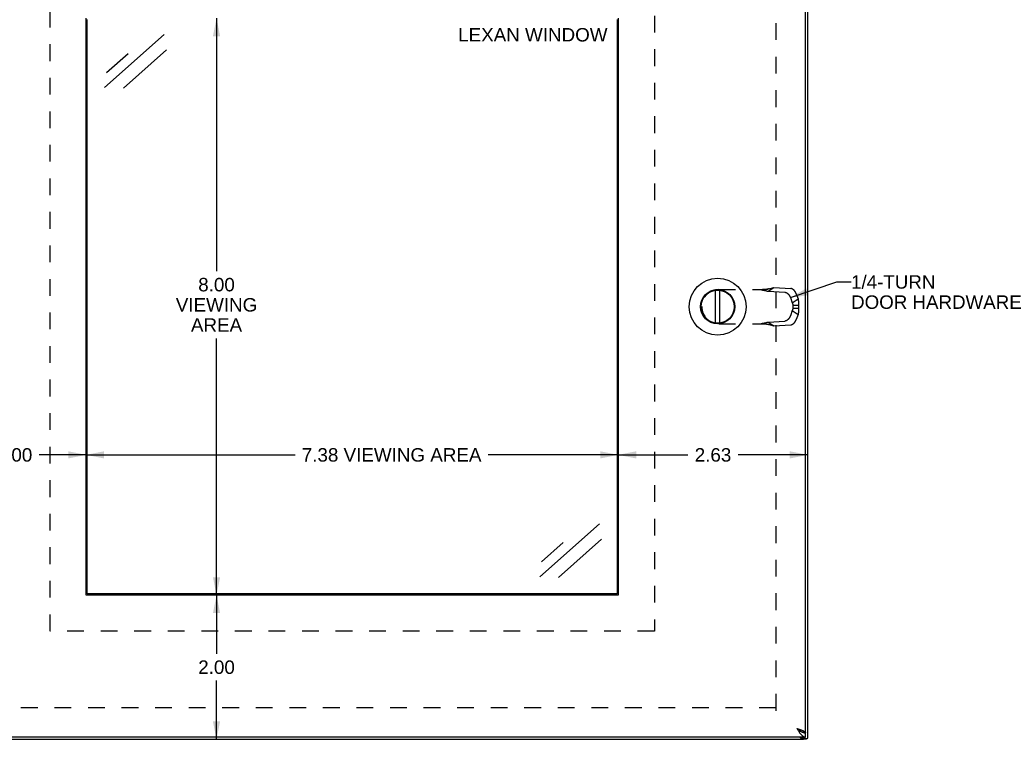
# Model space of a CAD drawing. Header units: inches. Extents: x 0 to 42.3, y 0 to 27.4.
# Tile 6 of 13: x 7.1 to 20.7, y 7.6 to 17.6. Entities that reach past the tile are written whole.
import ezdxf

# ---------------------------------------------------------------- set-up
doc = ezdxf.new("R2010")
doc.units = ezdxf.units.IN
doc.header["$LTSCALE"] = 2.325389
doc.header["$MEASUREMENT"] = 0
doc.linetypes.add('HIDDEN', pattern=[0.2, 0.1, -0.1])
doc.layers.get('0').update_dxf_attribs({"linetype": 'CONTINUOUS'})
doc.layers.add('DEFAULT_2', color=8, linetype='HIDDEN')
doc.layers.add('DIMENSIONS', color=7, linetype='CONTINUOUS')
doc.styles.get("Standard").update_dxf_attribs({"font": 'arial.ttf'})
doc.dimstyles.new('DIMSTYLE_1', dxfattribs={"dimtxt": 0.186528, "dimasz": 0.248705, "dimexe": 0.09, "dimexo": 0.07, "dimgap": 0.0375, "dimtad": 0, "dimtih": 1, "dimtoh": 1, "dimzin": 4, "dimdsep": 46, "dimtxsty": 'Standard', "dimblk": '_FILLED', "dimblk1": '_FILLED', "dimblk2": '_FILLED', "dimcen": 0.09, "dimazin": 1, "dimtfac": 1, "dimtofl": 0, "dimtmove": 0, "dimatfit": 3, "dimldrblk": '_FILLED', "dimfxl": 1, "dimtolj": 1, "dimtzin": 4, "dimarcsym": 0})
doc.dimstyles.get("Standard").update_dxf_attribs({"dimtxt": 0.211399, "dimasz": 0.248705, "dimexe": 0.09, "dimexo": 0.07, "dimgap": 0.09, "dimtad": 0, "dimtih": 1, "dimtoh": 1, "dimzin": 4, "dimdsep": 46, "dimtxsty": 'Standard', "dimblk": '_FILLED', "dimblk1": '_FILLED', "dimblk2": '_FILLED', "dimcen": 0.09, "dimazin": 1, "dimtp": 0.01, "dimtm": 0.01, "dimtfac": 1, "dimtofl": 0, "dimtmove": 0, "dimatfit": 3, "dimldrblk": '_FILLED', "dimfxl": 1, "dimtolj": 1, "dimtzin": 4, "dimarcsym": 0})

# ---------------------------------------------------------------- blocks, each defined once
blk = doc.blocks.new('_FILLED')
at = {"color": 0, "linetype": 'ByBlock'}
blk.add_solid([(0, 0), (-1, 0.2), (-1, -0.2)], dxfattribs=at)
blk = doc.blocks.new('*D7')
at = {"layer": 'DIMENSIONS', "color": 2, "linetype": 'Continuous'}
for p, q in [((9.817, 17.633), (9.817, 14.125)), ((9.817, 9.633), (9.817, 13.192))]:
    blk.add_line(p, q, dxfattribs=at)
at = {"layer": 'DIMENSIONS', "color": 2, "linetype": 'Continuous', "xscale": 0.2487046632, "yscale": 0.2487046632, "zscale": 0.2487046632}
for p, rotation in [((9.817, 17.633), 90), ((9.817, 9.633), 270)]:
    blk.add_blockref('_FILLED', p, dxfattribs=dict(at, rotation=rotation))
at = {"layer": 'DIMENSIONS', "color": 2, "linetype": 'Continuous', "insert": (9.817, 14.032), "char_height": 0.1865, "width": 1.1268, "attachment_point": 2, "line_spacing_factor": 0.9}
blk.add_mtext('8.00\\PVIEWING\\PAREA', dxfattribs=at)
blk = doc.blocks.new('*D8')
at = {"layer": 'DIMENSIONS', "color": 2, "linetype": 'Continuous'}
for p, q in [((8.01, 11.578), (10.907, 11.578)), ((15.385, 11.578), (13.58, 11.578))]:
    blk.add_line(p, q, dxfattribs=at)
at = {"layer": 'DIMENSIONS', "color": 2, "linetype": 'Continuous', "xscale": 0.2487046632, "yscale": 0.2487046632, "zscale": 0.2487046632, "rotation": 180}
blk.add_blockref('_FILLED', (8.01, 11.578), dxfattribs=at)
at = {"layer": 'DIMENSIONS', "color": 2, "linetype": 'Continuous', "xscale": 0.2487046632, "yscale": 0.2487046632, "zscale": 0.2487046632}
blk.add_blockref('_FILLED', (15.385, 11.578), dxfattribs=at)
at = {"layer": 'DIMENSIONS', "color": 2, "linetype": 'Continuous', "insert": (12.244, 11.671), "char_height": 0.18653, "width": 2.48589, "attachment_point": 2, "line_spacing_factor": 0.9}
blk.add_mtext('7.38 VIEWING AREA', dxfattribs=at)
blk = doc.blocks.new('*D15')
at = {"layer": 'DIMENSIONS', "color": 2, "linetype": 'Continuous'}
for p, q in [((15.385, 11.578), (16.351, 11.578)), ((18.011, 11.578), (17.045, 11.578))]:
    blk.add_line(p, q, dxfattribs=at)
at = {"layer": 'DIMENSIONS', "color": 2, "linetype": 'Continuous', "xscale": 0.2487046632, "yscale": 0.2487046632, "zscale": 0.2487046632, "rotation": 180}
blk.add_blockref('_FILLED', (15.385, 11.578), dxfattribs=at)
at = {"layer": 'DIMENSIONS', "color": 2, "linetype": 'Continuous', "xscale": 0.2487046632, "yscale": 0.2487046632, "zscale": 0.2487046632}
blk.add_blockref('_FILLED', (18.011, 11.578), dxfattribs=at)
at = {"layer": 'DIMENSIONS', "color": 2, "linetype": 'Continuous', "insert": (16.698, 11.671), "char_height": 0.1865, "width": 0.50689, "attachment_point": 2, "line_spacing_factor": 0.9}
blk.add_mtext('2.63', dxfattribs=at)
blk = doc.blocks.new('*D16')
at = {"layer": 'DIMENSIONS', "color": 2, "linetype": 'Continuous'}
for p, q in [((6.011, 11.578), (6.664, 11.578)), ((8.01, 11.578), (7.357, 11.578))]:
    blk.add_line(p, q, dxfattribs=at)
at = {"layer": 'DIMENSIONS', "color": 2, "linetype": 'Continuous', "xscale": 0.2487046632, "yscale": 0.2487046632, "zscale": 0.2487046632, "rotation": 180}
blk.add_blockref('_FILLED', (6.011, 11.578), dxfattribs=at)
at = {"layer": 'DIMENSIONS', "color": 2, "linetype": 'Continuous', "xscale": 0.2487046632, "yscale": 0.2487046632, "zscale": 0.2487046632}
blk.add_blockref('_FILLED', (8.01, 11.578), dxfattribs=at)
at = {"layer": 'DIMENSIONS', "color": 2, "linetype": 'Continuous', "insert": (7.01, 11.671), "char_height": 0.1865, "width": 0.50689, "attachment_point": 2, "line_spacing_factor": 0.9}
blk.add_mtext('2.00', dxfattribs=at)
blk = doc.blocks.new('*D17')
at = {"layer": 'DIMENSIONS', "color": 2, "linetype": 'Continuous'}
for p, q in [((9.817, 9.633), (9.817, 8.82)), ((9.817, 7.633), (9.817, 8.447))]:
    blk.add_line(p, q, dxfattribs=at)
at = {"layer": 'DIMENSIONS', "color": 2, "linetype": 'Continuous', "xscale": 0.2487046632, "yscale": 0.2487046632, "zscale": 0.2487046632}
for p, rotation in [((9.817, 9.633), 90), ((9.817, 7.633), 270)]:
    blk.add_blockref('_FILLED', p, dxfattribs=dict(at, rotation=rotation))
at = {"layer": 'DIMENSIONS', "color": 2, "linetype": 'Continuous', "insert": (9.817, 8.727), "char_height": 0.1865, "width": 0.50689, "attachment_point": 2, "line_spacing_factor": 0.9}
blk.add_mtext('2.00', dxfattribs=at)

msp = doc.modelspace()

# ---------------------------------------------------------------- linework, layer by layer
at = {"color": 3, "linetype": 'Continuous'}
for p, q in [((17.9802, 7.7283), (17.9802, 19.5383)), ((18.0107, 7.6543), (18.0107, 19.6123)), ((8.0101, 9.6333), (8.0101, 17.6333)), ((15.3851, 17.6333), (15.3851, 9.6333)), ((15.3851, 9.6333), (8.0101, 9.6333)), ((17.9802, 7.6633), (6.0402, 7.6633)), ((17.9589, 7.6633), (17.9678, 7.6542)), ((17.9791, 7.7283), (17.9802, 7.7283)), ((6.0707, 7.6333), (17.9507, 7.6333))]:
    msp.add_line(p, q, dxfattribs=at)
at = {"color": 7, "linetype": 'Continuous'}
for p, q in [((8.0257, 9.6489), (8.0257, 17.6176)), ((15.3695, 17.6176), (15.3695, 9.6489)), ((16.7324, 13.4052), (16.7324, 13.8613)), ((16.7919, 13.4052), (16.7919, 13.8613)), ((15.3695, 9.6489), (8.0257, 9.6489)), ((17.9204, 7.6633), (17.9293, 7.6542)), ((17.9678, 7.6542), (17.9293, 7.6542)), ((17.9791, 7.7283), (17.9488, 7.7283)), ((17.9802, 7.6633), (17.9802, 7.7233)), ((17.9415, 7.6333), (17.9415, 7.6381)), ((17.9423, 7.6381), (17.9939, 7.6381)), ((17.9507, 7.6333), (17.9507, 7.6381))]:
    msp.add_line(p, q, dxfattribs=at)
at = {"color": 3, "linetype": 'Continuous'}
for points in [[(17.8602, 7.7833), (17.8663, 7.7813), (17.8725, 7.7793), (17.8786, 7.7774), (17.8847, 7.7754), (17.8907, 7.7734), (17.8966, 7.7715), (17.9024, 7.7695), (17.9082, 7.7675), (17.9137, 7.7656), (17.9192, 7.7636), (17.9245, 7.7616), (17.9296, 7.7597), (17.9345, 7.7577), (17.9393, 7.7558), (17.9438, 7.7538), (17.9481, 7.7518), (17.9522, 7.7499), (17.956, 7.7479), (17.9596, 7.7459), (17.963, 7.744), (17.966, 7.742), (17.9688, 7.74), (17.9712, 7.7381), (17.9734, 7.7361), (17.9753, 7.7341), (17.9769, 7.7322), (17.9782, 7.7302), (17.9791, 7.7283)], [(17.8602, 7.7833), (17.8645, 7.7765), (17.8687, 7.7698), (17.873, 7.7631), (17.8773, 7.7565), (17.8816, 7.75), (17.8859, 7.7436), (17.8902, 7.7373), (17.8945, 7.7312), (17.8987, 7.7252), (17.903, 7.7194), (17.9073, 7.7138), (17.9116, 7.7084), (17.9159, 7.7033), (17.9202, 7.6984), (17.9244, 7.6938), (17.9287, 7.6894), (17.933, 7.6854), (17.9373, 7.6817), (17.9416, 7.6782), (17.9459, 7.6751), (17.9502, 7.6724), (17.9544, 7.67), (17.9587, 7.6679), (17.963, 7.6663), (17.9673, 7.6649), (17.9716, 7.664), (17.9759, 7.6634), (17.9802, 7.6633)], [(17.9034, 7.6633), (17.904, 7.6627), (17.9082, 7.6586), (17.9121, 7.6547), (17.9158, 7.6511), (17.9193, 7.6478), (17.9225, 7.6449), (17.9255, 7.6422), (17.9283, 7.6398), (17.931, 7.6378), (17.9334, 7.6362), (17.9357, 7.6349), (17.9378, 7.634), (17.9397, 7.6334), (17.9415, 7.6333)], [(17.9678, 7.6542), (17.9705, 7.6523), (17.9731, 7.6504), (17.9756, 7.6485), (17.978, 7.6466), (17.9803, 7.6447), (17.9826, 7.6428)], [(17.9939, 7.6381), (17.9927, 7.6382), (17.9912, 7.6384), (17.9897, 7.6388), (17.9882, 7.6393), (17.9868, 7.64), (17.9853, 7.6408), (17.9839, 7.6417), (17.9826, 7.6428)], [(18.0027, 7.6432), (18.0019, 7.6421), (18.0011, 7.6411), (18.0002, 7.6403), (17.9991, 7.6395), (17.998, 7.6389), (17.9968, 7.6385), (17.9955, 7.6382), (17.9941, 7.6381), (17.9939, 7.6381)], [(18.0052, 7.647), (18.0048, 7.6463), (18.0044, 7.6457), (18.004, 7.6451), (18.0036, 7.6444), (18.0031, 7.6438), (18.0027, 7.6432)], [(18.0075, 7.6502), (18.0071, 7.6496), (18.0068, 7.6491), (18.0064, 7.6486), (18.006, 7.648), (18.0056, 7.6475), (18.0052, 7.647)], [(18.0095, 7.6528), (18.0092, 7.6524), (18.0089, 7.6519), (18.0086, 7.6515), (18.0083, 7.651), (18.0079, 7.6506), (18.0075, 7.6502)], [(18.0105, 7.654), (18.0104, 7.6538), (18.0103, 7.6536), (18.0101, 7.6534), (18.0099, 7.6532), (18.0097, 7.653), (18.0095, 7.6528)], [(18.0107, 7.6543), (18.0107, 7.6542), (18.0107, 7.6542), (18.0107, 7.6541), (18.0106, 7.6541), (18.0106, 7.6541), (18.0105, 7.654)]]:
    msp.add_lwpolyline(points, dxfattribs=at)
at = {"color": 7, "linetype": 'Continuous'}
for points in [[(17.8602, 7.7833), (17.8641, 7.7807), (17.868, 7.7782), (17.8719, 7.7758), (17.8757, 7.7733), (17.8795, 7.7707), (17.8831, 7.7682), (17.8867, 7.7657), (17.8902, 7.7632), (17.8935, 7.7608), (17.8967, 7.7582), (17.8997, 7.7557), (17.9026, 7.7533), (17.9053, 7.7507), (17.9078, 7.7482), (17.9078, 7.7482)], [(17.8602, 7.7833), (17.8645, 7.7799), (17.8687, 7.7765), (17.873, 7.7732), (17.8773, 7.7699), (17.8816, 7.7666), (17.8859, 7.7634), (17.8902, 7.7603), (17.8945, 7.7572), (17.8987, 7.7542), (17.903, 7.7513), (17.9073, 7.7485)], [(17.9073, 7.7485), (17.9116, 7.7458), (17.9159, 7.7433), (17.9202, 7.7408), (17.9244, 7.7385), (17.9287, 7.7363), (17.933, 7.7343), (17.9373, 7.7325), (17.9416, 7.7307), (17.9459, 7.7292)], [(17.9293, 7.6542), (17.9306, 7.6523), (17.9319, 7.6504), (17.9331, 7.6485), (17.9344, 7.6466), (17.9355, 7.6447), (17.9367, 7.6428)], [(17.9423, 7.6381), (17.9418, 7.6381), (17.9412, 7.6383), (17.9406, 7.6385), (17.94, 7.6389), (17.9394, 7.6394), (17.9387, 7.6401), (17.938, 7.6408), (17.9373, 7.6417), (17.9367, 7.6428)], [(17.9459, 7.7292), (17.9502, 7.7278), (17.9544, 7.7266), (17.9587, 7.7256), (17.963, 7.7248), (17.9673, 7.7241), (17.9716, 7.7236), (17.9759, 7.7233), (17.9802, 7.7233)]]:
    msp.add_lwpolyline(points, dxfattribs=at)
for radius in [0.3941, 0.2375, 0.23]:
    msp.add_circle((16.7622, 13.6333), radius, dxfattribs=at)
at = {"layer": 'DEFAULT_2', "color": 8, "linetype": 'HIDDEN'}
for p, q in [((17.5731, 8.0303), (17.5731, 19.2362)), ((7.5101, 9.1333), (7.5101, 18.1333)), ((15.8851, 18.1333), (15.8851, 9.1333)), ((16.7782, 13.8695), (17.4311, 13.8695)), ((17.4618, 13.8465), (17.5433, 13.8982)), ((17.4618, 13.8465), (17.6945, 13.8333)), ((17.5433, 13.8982), (17.776, 13.885)), ((17.8518, 13.8114), (17.8765, 13.7399)), ((17.7703, 13.7597), (17.795, 13.6882)), ((17.795, 13.6882), (17.8765, 13.7399)), ((17.8058, 13.6554), (17.8817, 13.6554)), ((17.8058, 13.6554), (17.8058, 13.6111)), ((17.8817, 13.6554), (17.8817, 13.6111)), ((16.5422, 13.6335), (16.5422, 13.6331)), ((17.795, 13.5783), (17.7703, 13.5068)), ((17.795, 13.5783), (17.8765, 13.5266)), ((17.8058, 13.6111), (17.8817, 13.6111)), ((17.8765, 13.5266), (17.8518, 13.4551)), ((16.7782, 13.3971), (17.4311, 13.3971)), ((17.4618, 13.42), (17.6945, 13.4332)), ((17.4618, 13.42), (17.5433, 13.3683)), ((17.4661, 13.388), (17.479, 13.3846)), ((17.479, 13.3846), (17.4908, 13.3815)), ((17.5433, 13.3683), (17.776, 13.3815)), ((15.8851, 9.1333), (7.5101, 9.1333)), ((17.5707, 8.0709), (6.4507, 8.0709))]:
    msp.add_line(p, q, dxfattribs=at)
for points in [[(17.3553, 13.8695), (17.3691, 13.8667), (17.3828, 13.864), (17.3963, 13.8612), (17.4097, 13.8584), (17.423, 13.8555), (17.4361, 13.8526), (17.449, 13.8496), (17.4618, 13.8465)], [(17.479, 13.8819), (17.4727, 13.8803), (17.4661, 13.8787), (17.4595, 13.8773), (17.4528, 13.8759), (17.4461, 13.8747), (17.4394, 13.8736), (17.4328, 13.8726), (17.426, 13.8718), (17.4193, 13.8711), (17.4126, 13.8705), (17.4059, 13.87), (17.3992, 13.8697), (17.3925, 13.8695), (17.3861, 13.8695)], [(17.4311, 13.8695), (17.4401, 13.8717), (17.4489, 13.874), (17.4575, 13.8763), (17.4661, 13.8785), (17.4908, 13.885)], [(17.4908, 13.885), (17.4987, 13.8871), (17.5065, 13.8891), (17.5142, 13.8911), (17.5217, 13.893), (17.529, 13.8948), (17.5362, 13.8966), (17.5433, 13.8982)], [(17.6945, 13.8333), (17.6961, 13.8332), (17.6978, 13.833), (17.6994, 13.8327), (17.7011, 13.8324), (17.7028, 13.832), (17.7046, 13.8315), (17.7063, 13.8309), (17.708, 13.8303), (17.7098, 13.8297), (17.7116, 13.8289), (17.7133, 13.8281), (17.7151, 13.8272), (17.7169, 13.8263), (17.7187, 13.8253), (17.7205, 13.8242), (17.7223, 13.8231), (17.7241, 13.822), (17.7258, 13.8207), (17.7276, 13.8194), (17.7294, 13.8181), (17.7311, 13.8167), (17.7329, 13.8152), (17.7346, 13.8137), (17.7363, 13.8121), (17.738, 13.8105), (17.7397, 13.8089), (17.7413, 13.8072), (17.7429, 13.8054), (17.7446, 13.8036), (17.7461, 13.8018), (17.7477, 13.7999), (17.7492, 13.798), (17.7507, 13.7961), (17.7522, 13.7941), (17.7536, 13.7921), (17.755, 13.7901), (17.7564, 13.788), (17.7577, 13.7859), (17.759, 13.7838), (17.7602, 13.7817), (17.7615, 13.7795), (17.7626, 13.7773), (17.7637, 13.7752), (17.7648, 13.773), (17.7659, 13.7708), (17.7668, 13.7686), (17.7678, 13.7663), (17.7687, 13.7641), (17.7695, 13.7619), (17.7703, 13.7597)], [(17.8518, 13.8114), (17.851, 13.8136), (17.8502, 13.8158), (17.8493, 13.8181), (17.8484, 13.8203), (17.8474, 13.8225), (17.8463, 13.8247), (17.8453, 13.8269), (17.8441, 13.8291), (17.843, 13.8312), (17.8418, 13.8334), (17.8405, 13.8355), (17.8392, 13.8376), (17.8379, 13.8397), (17.8365, 13.8418), (17.8351, 13.8438), (17.8337, 13.8458), (17.8322, 13.8478), (17.8307, 13.8497), (17.8292, 13.8516), (17.8277, 13.8535), (17.8261, 13.8553), (17.8245, 13.8571), (17.8228, 13.8589), (17.8212, 13.8606), (17.8195, 13.8622), (17.8178, 13.8638), (17.8161, 13.8654), (17.8144, 13.8669), (17.8126, 13.8684), (17.8109, 13.8698), (17.8091, 13.8711), (17.8073, 13.8724), (17.8056, 13.8737), (17.8038, 13.8748), (17.802, 13.876), (17.8002, 13.877), (17.7984, 13.878), (17.7966, 13.879), (17.7949, 13.8798), (17.7931, 13.8806), (17.7913, 13.8814), (17.7896, 13.882), (17.7878, 13.8827), (17.7861, 13.8832), (17.7843, 13.8837), (17.7826, 13.8841), (17.7809, 13.8844), (17.7793, 13.8847), (17.7776, 13.8849), (17.776, 13.885)], [(17.795, 13.6882), (17.7961, 13.686), (17.7971, 13.6837), (17.7981, 13.6815), (17.7991, 13.6792), (17.8, 13.6769), (17.8008, 13.6745), (17.8016, 13.6722), (17.8024, 13.6698), (17.8031, 13.6674), (17.8037, 13.665), (17.8043, 13.6626), (17.8049, 13.6602), (17.8054, 13.6578), (17.8058, 13.6554)], [(17.8765, 13.7399), (17.8774, 13.736), (17.8783, 13.732), (17.8791, 13.728), (17.8798, 13.7239), (17.8805, 13.7198), (17.8811, 13.7157), (17.8816, 13.7115), (17.882, 13.7073), (17.8824, 13.7031), (17.8827, 13.6988), (17.8829, 13.6945), (17.883, 13.6902), (17.8831, 13.6859), (17.8831, 13.6816), (17.8831, 13.6772), (17.8829, 13.6729), (17.8827, 13.6685), (17.8824, 13.6641), (17.8821, 13.6597), (17.8817, 13.6554)], [(17.8058, 13.6111), (17.8054, 13.6087), (17.8049, 13.6063), (17.8043, 13.6039), (17.8037, 13.6015), (17.8031, 13.5991), (17.8024, 13.5967), (17.8016, 13.5943), (17.8008, 13.592), (17.8, 13.5896), (17.7991, 13.5873), (17.7981, 13.585), (17.7971, 13.5828), (17.7961, 13.5805), (17.795, 13.5783)], [(17.8817, 13.6111), (17.8821, 13.6063), (17.8825, 13.6014), (17.8828, 13.5965), (17.883, 13.5917), (17.8831, 13.5868), (17.8831, 13.582), (17.8831, 13.5772), (17.8829, 13.5724), (17.8827, 13.5677), (17.8824, 13.563), (17.8819, 13.5583), (17.8814, 13.5536), (17.8808, 13.549), (17.8801, 13.5444), (17.8794, 13.5399), (17.8785, 13.5354), (17.8775, 13.531), (17.8765, 13.5266)], [(17.3553, 13.3971), (17.3691, 13.3998), (17.3828, 13.4025), (17.3963, 13.4053), (17.4097, 13.4081), (17.423, 13.411), (17.4361, 13.4139), (17.449, 13.4169), (17.4618, 13.42)], [(17.3861, 13.3971), (17.3925, 13.397), (17.3992, 13.3968), (17.4059, 13.3965), (17.4126, 13.396), (17.4193, 13.3954), (17.426, 13.3947), (17.4328, 13.3939), (17.4394, 13.3929), (17.4461, 13.3918), (17.4528, 13.3906), (17.4595, 13.3892), (17.4661, 13.3878), (17.4727, 13.3862), (17.479, 13.3846)], [(17.4311, 13.3971), (17.4401, 13.3948), (17.4489, 13.3925), (17.4575, 13.3902), (17.4661, 13.388)], [(17.4908, 13.3815), (17.4987, 13.3794), (17.5065, 13.3774), (17.5142, 13.3754), (17.5217, 13.3735), (17.529, 13.3717), (17.5362, 13.3699), (17.5433, 13.3683)], [(17.7703, 13.5068), (17.7695, 13.5046), (17.7687, 13.5024), (17.7678, 13.5002), (17.7668, 13.4979), (17.7659, 13.4957), (17.7648, 13.4935), (17.7637, 13.4913), (17.7626, 13.4892), (17.7615, 13.487), (17.7602, 13.4848), (17.759, 13.4827), (17.7577, 13.4806), (17.7564, 13.4785), (17.755, 13.4764), (17.7536, 13.4744), (17.7522, 13.4724), (17.7507, 13.4704), (17.7492, 13.4685), (17.7477, 13.4666), (17.7461, 13.4647), (17.7446, 13.4629), (17.7429, 13.4611), (17.7413, 13.4593), (17.7397, 13.4576), (17.738, 13.456), (17.7363, 13.4544), (17.7346, 13.4528), (17.7329, 13.4513), (17.7311, 13.4498), (17.7294, 13.4484), (17.7276, 13.4471), (17.7258, 13.4458), (17.7241, 13.4445), (17.7223, 13.4434), (17.7205, 13.4423), (17.7187, 13.4412), (17.7169, 13.4402), (17.7151, 13.4393), (17.7133, 13.4384), (17.7116, 13.4376), (17.7098, 13.4368), (17.708, 13.4362), (17.7063, 13.4356), (17.7046, 13.435), (17.7028, 13.4345), (17.7011, 13.4341), (17.6994, 13.4338), (17.6978, 13.4335), (17.6961, 13.4333), (17.6945, 13.4332)], [(17.776, 13.3815), (17.7776, 13.3816), (17.7793, 13.3818), (17.7809, 13.3821), (17.7826, 13.3824), (17.7843, 13.3828), (17.7861, 13.3833), (17.7878, 13.3838), (17.7896, 13.3845), (17.7913, 13.3851), (17.7931, 13.3859), (17.7949, 13.3867), (17.7966, 13.3875), (17.7984, 13.3885), (17.8002, 13.3895), (17.802, 13.3905), (17.8038, 13.3917), (17.8056, 13.3928), (17.8073, 13.3941), (17.8091, 13.3954), (17.8109, 13.3967), (17.8126, 13.3981), (17.8144, 13.3996), (17.8161, 13.4011), (17.8178, 13.4027), (17.8195, 13.4043), (17.8212, 13.4059), (17.8228, 13.4076), (17.8245, 13.4094), (17.8261, 13.4112), (17.8277, 13.413), (17.8292, 13.4149), (17.8307, 13.4168), (17.8322, 13.4187), (17.8337, 13.4207), (17.8351, 13.4227), (17.8365, 13.4247), (17.8379, 13.4268), (17.8392, 13.4289), (17.8405, 13.431), (17.8418, 13.4331), (17.843, 13.4353), (17.8441, 13.4374), (17.8453, 13.4396), (17.8463, 13.4418), (17.8474, 13.444), (17.8484, 13.4462), (17.8493, 13.4484), (17.8502, 13.4507), (17.851, 13.4529), (17.8518, 13.4551)]]:
    msp.add_lwpolyline(points, dxfattribs=at)
for centre, start, end in [((16.7782, 13.6335), 90, 180), ((16.7782, 13.6331), 180, 270)]:
    msp.add_arc(centre, 0.236, start, end, dxfattribs=at)
at = {"layer": 'DIMENSIONS', "color": 7, "linetype": 'Continuous'}
for p, q in [((8.2662, 16.6708), (9.0928, 17.4055)), ((9.124, 17.1955), (8.526, 16.6639)), ((8.2912, 16.879), (8.591, 17.1455)), ((14.2962, 9.8863), (15.1228, 10.621)), ((15.154, 10.411), (14.556, 9.8794)), ((14.3212, 10.0945), (14.621, 10.361))]:
    msp.add_line(p, q, dxfattribs=at)

# ---------------------------------------------------------------- texts
at = {"layer": 'DIMENSIONS', "color": 2, "linetype": 'Continuous', "char_height": 0.186528, "line_spacing_factor": 0.9}
for s, insert, width, attachment_point in [('LEXAN WINDOW', (14.2011, 17.4973), 2.066375, 2), ('1/4-TURN\\PDOOR HARDWARE', (18.6119, 14.0694), 2.370091, 1)]:
    msp.add_mtext(s, dxfattribs=dict(at, insert=insert, width=width, attachment_point=attachment_point))

# ---------------------------------------------------------------- dimensions: what is measured, and where the dimension line sits
at = {"layer": 'DIMENSIONS', "color": 2, "linetype": 'Continuous'}
for base, p1, p2, angle, picture, middle in [((6.0107, 11.5778), (8.0101, 9.6333), (6.0107, 19.6284), 180, '*D16', (7.0081, 11.5767)), ((9.8175, 9.6333), (6.0799, 7.6333), (8.0101, 9.6333), 90, '*D17', (9.8151, 8.6322))]:
    dim = msp.add_linear_dim(base=base, p1=p1, p2=p2, angle=angle, dimstyle='DIMSTYLE_1', dxfattribs=at)
    dim.commit()
    dim.dimension.update_dxf_attribs({"geometry": picture, "text_midpoint": middle, "dimtype": 160})
dim = msp.add_linear_dim(base=(18.0107, 11.5778), p1=(15.3851, 9.6333), p2=(18.0107, 19.6284), dimstyle='DIMSTYLE_1', dxfattribs=at)
dim.commit()
dim.dimension.update_dxf_attribs({"geometry": '*D15', "text_midpoint": (16.6956, 11.5767), "dimtype": 160})
for base, p1, p2, angle, text, picture, middle in [((9.8175, 9.6333), (8.0101, 17.6333), (8.0101, 9.6333), 270, '<>\\PVIEWING\\PAREA', '*D7', (9.8175, 13.6584)), ((8.0101166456, 11.5777877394), (15.3851166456, 9.6332500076), (8.0101166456, 9.6332500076), 180, '<> VIEWING AREA', '*D8', (12.2437032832, 11.5777877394))]:
    dim = msp.add_linear_dim(base=base, p1=p1, p2=p2, angle=angle, text=text, dimstyle='DIMSTYLE_1', dxfattribs=at)
    dim.commit()
    dim.dimension.update_dxf_attribs({"geometry": picture, "text_midpoint": middle, "dimtype": 160})

# ---------------------------------------------------------------- leaders
at = {"layer": 'DIMENSIONS', "color": 2, "linetype": 'Continuous', "annotation_type": 0, "has_hookline": 1, "hookline_direction": 1, "text_width": 2.3401}
msp.add_leader([(17.7703, 13.7597), (18.4131, 13.9762), (18.6119, 13.9762)], dimstyle='Standard', override={"dimtad": 0}, dxfattribs=at)

doc.saveas('drawing.dxf')
